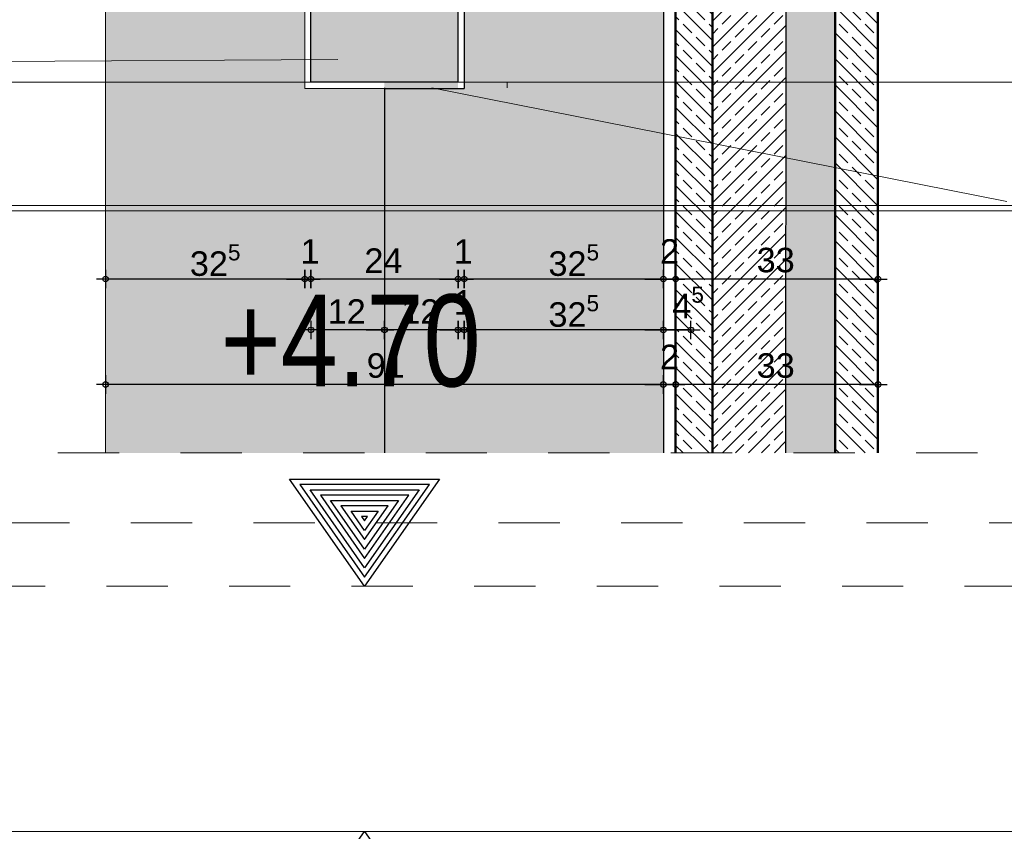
# Model space of a CAD drawing. Header units: metres. Extents: x 1316.5 to 1415.3, y -94.1 to -52.
# Tile 112 of 256: x 1345.6 to 1347.2, y -57.9 to -56.6. Entities that reach past the tile are written whole.
import ezdxf

# ---------------------------------------------------------------- set-up
doc = ezdxf.new("R2010")
doc.units = ezdxf.units.M
doc.header["$PDMODE"] = 65
for name, pattern in [('AUSGEZOGEN', [0]), ('STRICHLINIE_S4', [0.008, 0.006, -0.002]), ('STRICHPUNKT2_S5', [0.1, 0.07, -0.01, 0.01, -0.01]), ('VERDECKT2_S2', [0.03, 0.02, -0.01])]:
    doc.linetypes.add(name, pattern=pattern)
for name, color, linetype, lineweight in [('XR$11$Stütze Beton', 4, 'AUSGEZOGEN', 13), ('XR$11$Wand', 1, 'AUSGEZOGEN', 50), ('XR$12$Maßlinie 1_50', 7, 'AUSGEZOGEN', 25), ('XR$9$Achsen', 4, 'AUSGEZOGEN', 13), ('XR$9$Allgemein', 4, 'AUSGEZOGEN', 13), ('XR$9$Dach', 3, 'AUSGEZOGEN', 18), ('XR$9$Design', 4, 'AUSGEZOGEN', 13), ('XR$9$Maßlinie 1_50', 7, 'AUSGEZOGEN', 25), ('XR$9$Muster', 4, 'AUSGEZOGEN', 13), ('XR$9$Möblierung', 4, 'AUSGEZOGEN', 13), ('XR$9$Wand', 1, 'AUSGEZOGEN', 50), ('XR$9$Wand Mauerwerk tr_1', 42, 'AUSGEZOGEN', 18)]:
    doc.layers.add(name, color=color, linetype=linetype, lineweight=lineweight)
doc.styles.add('ARIAL', font='arial.ttf')
doc.dimstyles.new('DIMSTYLE_4', dxfattribs={"dimtxt": 0.04, "dimasz": 0.03, "dimexe": 0, "dimexo": 1e-06, "dimgap": 0.02, "dimtad": 2, "dimdec": 1, "dimlfac": 100, "dimrnd": 0.5, "dimzin": 4, "dimdsep": 46, "dimtxsty": 'ARIAL', "dimblk1": 'ALL_ML_KREIS', "dimblk2": 'ALL_ML_KREIS', "dimsah": 1, "dimcen": 0, "dimse1": 1, "dimse2": 1, "dimclrd": 7, "dimclre": 7, "dimclrt": 7, "dimadec": 0, "dimazin": 0, "dimtfac": 1, "dimtdec": 0, "dimtix": 1, "dimtmove": 2, "dimatfit": 3, "dimfxl": 0, "dimtzin": 0, "dimlwd": 0, "dimlwe": 25, "dimarcsym": 0})
doc.dimstyles.new('DIMSTYLE_5', dxfattribs={"dimtxt": 0.04, "dimasz": 0.03, "dimexe": 0, "dimexo": 1e-06, "dimgap": 0.02, "dimtad": 2, "dimdec": 1, "dimlfac": 100, "dimrnd": 0.5, "dimzin": 4, "dimdsep": 46, "dimtxsty": 'ARIAL', "dimblk1": 'ALL_ML_KREIS', "dimblk2": 'ALL_ML_KREIS', "dimsah": 1, "dimcen": 0, "dimse1": 1, "dimse2": 1, "dimclrd": 7, "dimclre": 7, "dimclrt": 7, "dimadec": 0, "dimazin": 0, "dimtfac": 1, "dimtdec": 0, "dimtix": 1, "dimtmove": 2, "dimatfit": 3, "dimfxl": 0, "dimtvp": 1.2, "dimtzin": 0, "dimlwd": 0, "dimlwe": 25, "dimarcsym": 0})
doc.dimstyles.new('DIMSTYLE_53', dxfattribs={"dimtxt": 0.125, "dimasz": 0.15, "dimexe": 0, "dimexo": 0, "dimgap": 0.0625, "dimtad": 2, "dimrnd": 0.005, "dimzin": 4, "dimdsep": 46, "dimtxsty": 'ARIAL', "dimblk1": 'ALL_ML_KREIS', "dimblk2": 'ALL_ML_KREIS', "dimsah": 1, "dimcen": 0, "dimclrd": 3, "dimclre": 3, "dimclrt": 3, "dimadec": 0, "dimazin": 0, "dimtfac": 1, "dimtdec": 0, "dimtix": 1, "dimtmove": 2, "dimatfit": 3, "dimfxl": 0, "dimtzin": 0, "dimlwd": 0, "dimlwe": 25, "dimarcsym": 0})
pattern_1 = [(315, (0, 0), (0.02121320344, 0.02121320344), []), (315, (0.010607, 0.010607), (0.02121320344, 0.02121320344), [0.02, -0.01])]

# ---------------------------------------------------------------- blocks, each defined once
blk = doc.blocks.new('ALL_ML_KREIS')
at = {"color": 0, "linetype": 'ByBlock', "lineweight": -2}
for p, q in [((0, -0.5), (0, 0.5)), ((-1, 0), (0.5, 0))]:
    blk.add_line(p, q, dxfattribs=at)
blk.add_circle((0, 0), 0.15, dxfattribs=at)
blk = doc.blocks.new('*D649')
at = {"layer": 'DEFPOINTS', "color": 7, "linetype": 'AUSGEZOGEN', "lineweight": 25, "transparency": 33554687}
for p in [(1346.6136, -56.8469), (1346.6586, -56.8469), (1346.6586, -57.1065)]:
    blk.add_point(p, dxfattribs=at)
at = {"layer": 'XR$9$Maßlinie 1_50', "color": 7, "linetype": 'AUSGEZOGEN', "lineweight": -2, "transparency": 33554687}
blk.add_line((1346.6586, -57.1065), (1346.6136, -57.1065), dxfattribs=at)
at = {"layer": 'XR$9$Maßlinie 1_50', "color": 7, "linetype": 'AUSGEZOGEN', "lineweight": 25, "transparency": 33554687, "xscale": 0.03, "yscale": 0.03, "zscale": 0.03}
for p, rotation in [((1346.6136, -57.1065), 180), ((1346.6586, -57.1065), 360)]:
    blk.add_blockref('ALL_ML_KREIS', p, dxfattribs=dict(at, rotation=rotation))
at = {"layer": 'XR$9$Maßlinie 1_50', "color": 7, "linetype": 'AUSGEZOGEN', "lineweight": 25, "transparency": 33554687, "insert": (1346.6539, -57.0615), "char_height": 0.04, "width": 0.12, "attachment_point": 5, "style": 'ARIAL'}
blk.add_mtext('\\A1;{\\A1;{4\\H0.026400;\\S5^ ;}}', dxfattribs=at)
blk = doc.blocks.new('*D650')
at = {"layer": 'DEFPOINTS', "color": 7, "linetype": 'AUSGEZOGEN', "lineweight": 25, "transparency": 33554687}
for p in [(1346.2886, -56.6175), (1346.6136, -56.8469), (1346.6136, -57.1065)]:
    blk.add_point(p, dxfattribs=at)
at = {"layer": 'XR$9$Maßlinie 1_50', "color": 7, "linetype": 'AUSGEZOGEN', "lineweight": -2, "transparency": 33554687}
blk.add_line((1346.6136, -57.1065), (1346.2886, -57.1065), dxfattribs=at)
at = {"layer": 'XR$9$Maßlinie 1_50', "color": 7, "linetype": 'AUSGEZOGEN', "lineweight": 25, "transparency": 33554687, "xscale": 0.03, "yscale": 0.03, "zscale": 0.03}
for p, rotation in [((1346.2886, -57.1065), 180), ((1346.6136, -57.1065), 360)]:
    blk.add_blockref('ALL_ML_KREIS', p, dxfattribs=dict(at, rotation=rotation))
at = {"layer": 'XR$9$Maßlinie 1_50', "color": 7, "linetype": 'AUSGEZOGEN', "lineweight": 25, "transparency": 33554687, "insert": (1346.4674, -57.0758), "char_height": 0.04, "width": 0.16, "attachment_point": 5, "style": 'ARIAL'}
blk.add_mtext('\\A1;{\\A1;{32\\H0.026400;\\S5^ ;}}', dxfattribs=at)
blk = doc.blocks.new('*D651')
at = {"layer": 'DEFPOINTS', "color": 7, "linetype": 'AUSGEZOGEN', "lineweight": 25, "transparency": 33554687}
for p in [(1346.2786, -56.6119), (1346.2886, -56.6175), (1346.2886, -57.1065)]:
    blk.add_point(p, dxfattribs=at)
at = {"layer": 'XR$9$Maßlinie 1_50', "color": 7, "linetype": 'AUSGEZOGEN', "lineweight": -2, "transparency": 33554687}
blk.add_line((1346.2886, -57.1065), (1346.2786, -57.1065), dxfattribs=at)
at = {"layer": 'XR$9$Maßlinie 1_50', "color": 7, "linetype": 'AUSGEZOGEN', "lineweight": 25, "transparency": 33554687, "xscale": 0.03, "yscale": 0.03, "zscale": 0.03}
for p, rotation in [((1346.2886, -57.1065), 360), ((1346.2786, -57.1065), 180)]:
    blk.add_blockref('ALL_ML_KREIS', p, dxfattribs=dict(at, rotation=rotation))
at = {"layer": 'XR$9$Maßlinie 1_50', "color": 7, "linetype": 'AUSGEZOGEN', "lineweight": 25, "transparency": 33554687, "insert": (1346.2872, -57.0615), "char_height": 0.04, "width": 0.12, "attachment_point": 5, "style": 'ARIAL'}
blk.add_mtext('\\A1;{\\A1;{1\\H0.026400;\\S^ ;}}', dxfattribs=at)
blk = doc.blocks.new('*D652')
at = {"layer": 'DEFPOINTS', "color": 7, "linetype": 'AUSGEZOGEN', "lineweight": 25, "transparency": 33554687}
for p in [(1346.2786, -56.6119), (1346.1586, -56.7273), (1346.2786, -57.1065)]:
    blk.add_point(p, dxfattribs=at)
at = {"layer": 'XR$9$Maßlinie 1_50', "color": 7, "linetype": 'AUSGEZOGEN', "lineweight": -2, "transparency": 33554687}
blk.add_line((1346.2786, -57.1065), (1346.1586, -57.1065), dxfattribs=at)
at = {"layer": 'XR$9$Maßlinie 1_50', "color": 7, "linetype": 'AUSGEZOGEN', "lineweight": 25, "transparency": 33554687, "xscale": 0.03, "yscale": 0.03, "zscale": 0.03}
for p, rotation in [((1346.1586, -57.1065), 180), ((1346.2786, -57.1065), 360)]:
    blk.add_blockref('ALL_ML_KREIS', p, dxfattribs=dict(at, rotation=rotation))
at = {"layer": 'XR$9$Maßlinie 1_50', "color": 7, "linetype": 'AUSGEZOGEN', "lineweight": 25, "transparency": 33554687, "insert": (1346.217, -57.0765), "char_height": 0.04, "width": 0.16, "attachment_point": 5, "style": 'ARIAL'}
blk.add_mtext('\\A1;{\\A1;{12\\H0.026400;\\S^ ;}}', dxfattribs=at)
blk = doc.blocks.new('*D653')
at = {"layer": 'DEFPOINTS', "color": 7, "linetype": 'AUSGEZOGEN', "lineweight": 25, "transparency": 33554687}
for p in [(1346.0386, -56.7023), (1346.1586, -56.7273), (1346.1586, -57.1065)]:
    blk.add_point(p, dxfattribs=at)
at = {"layer": 'XR$9$Maßlinie 1_50', "color": 7, "linetype": 'AUSGEZOGEN', "lineweight": -2, "transparency": 33554687}
blk.add_line((1346.1586, -57.1065), (1346.0386, -57.1065), dxfattribs=at)
at = {"layer": 'XR$9$Maßlinie 1_50', "color": 7, "linetype": 'AUSGEZOGEN', "lineweight": 25, "transparency": 33554687, "xscale": 0.03, "yscale": 0.03, "zscale": 0.03}
for p, rotation in [((1346.0386, -57.1065), 180), ((1346.1586, -57.1065), 360)]:
    blk.add_blockref('ALL_ML_KREIS', p, dxfattribs=dict(at, rotation=rotation))
at = {"layer": 'XR$9$Maßlinie 1_50', "color": 7, "linetype": 'AUSGEZOGEN', "lineweight": 25, "transparency": 33554687, "insert": (1346.097, -57.0765), "char_height": 0.04, "width": 0.16, "attachment_point": 5, "style": 'ARIAL'}
blk.add_mtext('\\A1;{\\A1;{12\\H0.026400;\\S^ ;}}', dxfattribs=at)
blk = doc.blocks.new('*D656')
at = {"layer": 'DEFPOINTS', "color": 7, "linetype": 'AUSGEZOGEN', "lineweight": 25, "transparency": 33554687}
for p in [(1346.6336, -56.8985), (1346.9636, -57.068), (1346.9636, -57.1956)]:
    blk.add_point(p, dxfattribs=at)
at = {"layer": 'XR$9$Maßlinie 1_50', "color": 7, "linetype": 'AUSGEZOGEN', "lineweight": -2, "transparency": 33554687}
blk.add_line((1346.9636, -57.1956), (1346.6336, -57.1956), dxfattribs=at)
at = {"layer": 'XR$9$Maßlinie 1_50', "color": 7, "linetype": 'AUSGEZOGEN', "lineweight": 25, "transparency": 33554687, "xscale": 0.03, "yscale": 0.03, "zscale": 0.03}
for p, rotation in [((1346.6336, -57.1956), 180), ((1346.9636, -57.1956), 360)]:
    blk.add_blockref('ALL_ML_KREIS', p, dxfattribs=dict(at, rotation=rotation))
at = {"layer": 'XR$9$Maßlinie 1_50', "color": 7, "linetype": 'AUSGEZOGEN', "lineweight": 25, "transparency": 33554687, "insert": (1346.7968, -57.1649), "char_height": 0.04, "width": 0.16, "attachment_point": 5, "style": 'ARIAL'}
blk.add_mtext('\\A1;{\\A1;{33\\H0.026400;\\S^ ;}}', dxfattribs=at)
blk = doc.blocks.new('*D657')
at = {"layer": 'DEFPOINTS', "color": 7, "linetype": 'AUSGEZOGEN', "lineweight": 25, "transparency": 33554687}
for p in [(1346.6136, -56.8895), (1346.6336, -56.8985), (1346.6336, -57.1956)]:
    blk.add_point(p, dxfattribs=at)
at = {"layer": 'XR$9$Maßlinie 1_50', "color": 7, "linetype": 'AUSGEZOGEN', "lineweight": -2, "transparency": 33554687}
blk.add_line((1346.6336, -57.1956), (1346.6136, -57.1956), dxfattribs=at)
at = {"layer": 'XR$9$Maßlinie 1_50', "color": 7, "linetype": 'AUSGEZOGEN', "lineweight": 25, "transparency": 33554687, "xscale": 0.03, "yscale": 0.03, "zscale": 0.03}
for p, rotation in [((1346.6136, -57.1956), 180), ((1346.6336, -57.1956), 360)]:
    blk.add_blockref('ALL_ML_KREIS', p, dxfattribs=dict(at, rotation=rotation))
at = {"layer": 'XR$9$Maßlinie 1_50', "color": 7, "linetype": 'AUSGEZOGEN', "lineweight": 25, "transparency": 33554687, "insert": (1346.6236, -57.1506), "char_height": 0.04, "width": 0.12, "attachment_point": 5, "style": 'ARIAL'}
blk.add_mtext('\\A1;{\\A1;{2\\H0.026400;\\S^ ;}}', dxfattribs=at)
blk = doc.blocks.new('*D658')
at = {"layer": 'DEFPOINTS', "color": 7, "linetype": 'AUSGEZOGEN', "lineweight": 25, "transparency": 33554687}
for p in [(1345.7036, -56.8249), (1346.6136, -56.8895), (1346.6136, -57.1956)]:
    blk.add_point(p, dxfattribs=at)
at = {"layer": 'XR$9$Maßlinie 1_50', "color": 7, "linetype": 'AUSGEZOGEN', "lineweight": -2, "transparency": 33554687}
blk.add_line((1346.6136, -57.1956), (1345.7036, -57.1956), dxfattribs=at)
at = {"layer": 'XR$9$Maßlinie 1_50', "color": 7, "linetype": 'AUSGEZOGEN', "lineweight": 25, "transparency": 33554687, "xscale": 0.03, "yscale": 0.03, "zscale": 0.03}
for p, rotation in [((1345.7036, -57.1956), 180), ((1346.6136, -57.1956), 360)]:
    blk.add_blockref('ALL_ML_KREIS', p, dxfattribs=dict(at, rotation=rotation))
at = {"layer": 'XR$9$Maßlinie 1_50', "color": 7, "linetype": 'AUSGEZOGEN', "lineweight": 25, "transparency": 33554687, "insert": (1346.1607, -57.1649), "char_height": 0.04, "width": 0.16, "attachment_point": 5, "style": 'ARIAL'}
blk.add_mtext('\\A1;{\\A1;{91\\H0.026400;\\S^ ;}}', dxfattribs=at)
blk = doc.blocks.new('*D659')
at = {"layer": 'DEFPOINTS', "color": 7, "linetype": 'AUSGEZOGEN', "lineweight": 25, "transparency": 33554687}
for p in [(1346.6336, -56.8999), (1346.9636, -56.9118), (1346.9636, -57.0234)]:
    blk.add_point(p, dxfattribs=at)
at = {"layer": 'XR$9$Maßlinie 1_50', "color": 7, "linetype": 'AUSGEZOGEN', "lineweight": -2, "transparency": 33554687}
blk.add_line((1346.9636, -57.0234), (1346.6336, -57.0234), dxfattribs=at)
at = {"layer": 'XR$9$Maßlinie 1_50', "color": 7, "linetype": 'AUSGEZOGEN', "lineweight": 25, "transparency": 33554687, "xscale": 0.03, "yscale": 0.03, "zscale": 0.03}
for p, rotation in [((1346.6336, -57.0234), 180), ((1346.9636, -57.0234), 360)]:
    blk.add_blockref('ALL_ML_KREIS', p, dxfattribs=dict(at, rotation=rotation))
at = {"layer": 'XR$9$Maßlinie 1_50', "color": 7, "linetype": 'AUSGEZOGEN', "lineweight": 25, "transparency": 33554687, "insert": (1346.7968, -56.9927), "char_height": 0.04, "width": 0.16, "attachment_point": 5, "style": 'ARIAL'}
blk.add_mtext('\\A1;{\\A1;{33\\H0.026400;\\S^ ;}}', dxfattribs=at)
blk = doc.blocks.new('*D660')
at = {"layer": 'DEFPOINTS', "color": 7, "linetype": 'AUSGEZOGEN', "lineweight": 25, "transparency": 33554687}
for p in [(1346.6136, -56.7023), (1346.6336, -56.8999), (1346.6336, -57.0234)]:
    blk.add_point(p, dxfattribs=at)
at = {"layer": 'XR$9$Maßlinie 1_50', "color": 7, "linetype": 'AUSGEZOGEN', "lineweight": -2, "transparency": 33554687}
blk.add_line((1346.6336, -57.0234), (1346.6136, -57.0234), dxfattribs=at)
at = {"layer": 'XR$9$Maßlinie 1_50', "color": 7, "linetype": 'AUSGEZOGEN', "lineweight": 25, "transparency": 33554687, "xscale": 0.03, "yscale": 0.03, "zscale": 0.03}
for p, rotation in [((1346.6136, -57.0234), 180), ((1346.6336, -57.0234), 360)]:
    blk.add_blockref('ALL_ML_KREIS', p, dxfattribs=dict(at, rotation=rotation))
at = {"layer": 'XR$9$Maßlinie 1_50', "color": 7, "linetype": 'AUSGEZOGEN', "lineweight": 25, "transparency": 33554687, "insert": (1346.6236, -56.9784), "char_height": 0.04, "width": 0.12, "attachment_point": 5, "style": 'ARIAL'}
blk.add_mtext('\\A1;{\\A1;{2\\H0.026400;\\S^ ;}}', dxfattribs=at)
blk = doc.blocks.new('*D661')
at = {"layer": 'DEFPOINTS', "color": 7, "linetype": 'AUSGEZOGEN', "lineweight": 25, "transparency": 33554687}
for p in [(1346.2886, -56.6175), (1346.6136, -56.7023), (1346.6136, -57.0234)]:
    blk.add_point(p, dxfattribs=at)
at = {"layer": 'XR$9$Maßlinie 1_50', "color": 7, "linetype": 'AUSGEZOGEN', "lineweight": -2, "transparency": 33554687}
blk.add_line((1346.6136, -57.0234), (1346.2886, -57.0234), dxfattribs=at)
at = {"layer": 'XR$9$Maßlinie 1_50', "color": 7, "linetype": 'AUSGEZOGEN', "lineweight": 25, "transparency": 33554687, "xscale": 0.03, "yscale": 0.03, "zscale": 0.03}
for p, rotation in [((1346.2886, -57.0234), 180), ((1346.6136, -57.0234), 360)]:
    blk.add_blockref('ALL_ML_KREIS', p, dxfattribs=dict(at, rotation=rotation))
at = {"layer": 'XR$9$Maßlinie 1_50', "color": 7, "linetype": 'AUSGEZOGEN', "lineweight": 25, "transparency": 33554687, "insert": (1346.4674, -56.9927), "char_height": 0.04, "width": 0.16, "attachment_point": 5, "style": 'ARIAL'}
blk.add_mtext('\\A1;{\\A1;{32\\H0.026400;\\S5^ ;}}', dxfattribs=at)
blk = doc.blocks.new('*D662')
at = {"layer": 'DEFPOINTS', "color": 7, "linetype": 'AUSGEZOGEN', "lineweight": 25, "transparency": 33554687}
for p in [(1346.2886, -56.6175), (1346.2786, -56.6263), (1346.2886, -57.0234)]:
    blk.add_point(p, dxfattribs=at)
at = {"layer": 'XR$9$Maßlinie 1_50', "color": 7, "linetype": 'AUSGEZOGEN', "lineweight": -2, "transparency": 33554687}
blk.add_line((1346.2886, -57.0234), (1346.2786, -57.0234), dxfattribs=at)
at = {"layer": 'XR$9$Maßlinie 1_50', "color": 7, "linetype": 'AUSGEZOGEN', "lineweight": 25, "transparency": 33554687, "xscale": 0.03, "yscale": 0.03, "zscale": 0.03}
for p, rotation in [((1346.2886, -57.0234), 360), ((1346.2786, -57.0234), 180)]:
    blk.add_blockref('ALL_ML_KREIS', p, dxfattribs=dict(at, rotation=rotation))
at = {"layer": 'XR$9$Maßlinie 1_50', "color": 7, "linetype": 'AUSGEZOGEN', "lineweight": 25, "transparency": 33554687, "insert": (1346.2872, -56.9784), "char_height": 0.04, "width": 0.12, "attachment_point": 5, "style": 'ARIAL'}
blk.add_mtext('\\A1;{\\A1;{1\\H0.026400;\\S^ ;}}', dxfattribs=at)
blk = doc.blocks.new('*D663')
at = {"layer": 'DEFPOINTS', "color": 7, "linetype": 'AUSGEZOGEN', "lineweight": 25, "transparency": 33554687}
for p in [(1346.0386, -56.6254), (1346.2786, -56.6263), (1346.2786, -57.0234)]:
    blk.add_point(p, dxfattribs=at)
at = {"layer": 'XR$9$Maßlinie 1_50', "color": 7, "linetype": 'AUSGEZOGEN', "lineweight": -2, "transparency": 33554687}
blk.add_line((1346.2786, -57.0234), (1346.0386, -57.0234), dxfattribs=at)
at = {"layer": 'XR$9$Maßlinie 1_50', "color": 7, "linetype": 'AUSGEZOGEN', "lineweight": 25, "transparency": 33554687, "xscale": 0.03, "yscale": 0.03, "zscale": 0.03}
for p, rotation in [((1346.0386, -57.0234), 180), ((1346.2786, -57.0234), 360)]:
    blk.add_blockref('ALL_ML_KREIS', p, dxfattribs=dict(at, rotation=rotation))
at = {"layer": 'XR$9$Maßlinie 1_50', "color": 7, "linetype": 'AUSGEZOGEN', "lineweight": 25, "transparency": 33554687, "insert": (1346.1569, -56.9934), "char_height": 0.04, "width": 0.16, "attachment_point": 5, "style": 'ARIAL'}
blk.add_mtext('\\A1;{\\A1;{24\\H0.026400;\\S^ ;}}', dxfattribs=at)
blk = doc.blocks.new('*D664')
at = {"layer": 'DEFPOINTS', "color": 7, "linetype": 'AUSGEZOGEN', "lineweight": 25, "transparency": 33554687}
for p in [(1346.0386, -56.6254), (1346.0286, -56.6831), (1346.0386, -57.0234)]:
    blk.add_point(p, dxfattribs=at)
at = {"layer": 'XR$9$Maßlinie 1_50', "color": 7, "linetype": 'AUSGEZOGEN', "lineweight": -2, "transparency": 33554687}
blk.add_line((1346.0386, -57.0234), (1346.0286, -57.0234), dxfattribs=at)
at = {"layer": 'XR$9$Maßlinie 1_50', "color": 7, "linetype": 'AUSGEZOGEN', "lineweight": 25, "transparency": 33554687, "xscale": 0.03, "yscale": 0.03, "zscale": 0.03}
for p, rotation in [((1346.0386, -57.0234), 360), ((1346.0286, -57.0234), 180)]:
    blk.add_blockref('ALL_ML_KREIS', p, dxfattribs=dict(at, rotation=rotation))
at = {"layer": 'XR$9$Maßlinie 1_50', "color": 7, "linetype": 'AUSGEZOGEN', "lineweight": 25, "transparency": 33554687, "insert": (1346.0372, -56.9784), "char_height": 0.04, "width": 0.12, "attachment_point": 5, "style": 'ARIAL'}
blk.add_mtext('\\A1;{\\A1;{1\\H0.026400;\\S^ ;}}', dxfattribs=at)
blk = doc.blocks.new('*D665')
at = {"layer": 'DEFPOINTS', "color": 7, "linetype": 'AUSGEZOGEN', "lineweight": 25, "transparency": 33554687}
for p in [(1346.0286, -56.6831), (1345.7036, -56.7448), (1346.0286, -57.0234)]:
    blk.add_point(p, dxfattribs=at)
at = {"layer": 'XR$9$Maßlinie 1_50', "color": 7, "linetype": 'AUSGEZOGEN', "lineweight": -2, "transparency": 33554687}
blk.add_line((1346.0286, -57.0234), (1345.7036, -57.0234), dxfattribs=at)
at = {"layer": 'XR$9$Maßlinie 1_50', "color": 7, "linetype": 'AUSGEZOGEN', "lineweight": 25, "transparency": 33554687, "xscale": 0.03, "yscale": 0.03, "zscale": 0.03}
for p, rotation in [((1345.7036, -57.0234), 180), ((1346.0286, -57.0234), 360)]:
    blk.add_blockref('ALL_ML_KREIS', p, dxfattribs=dict(at, rotation=rotation))
at = {"layer": 'XR$9$Maßlinie 1_50', "color": 7, "linetype": 'AUSGEZOGEN', "lineweight": 25, "transparency": 33554687, "insert": (1345.8824, -56.9927), "char_height": 0.04, "width": 0.16, "attachment_point": 5, "style": 'ARIAL'}
blk.add_mtext('\\A1;{\\A1;{32\\H0.026400;\\S5^ ;}}', dxfattribs=at)
blk = doc.blocks.new('NSY148')
at = {"color": 0, "linetype": 'ByBlock', "lineweight": -2}
for p, q in [((-0.007, -0.01), (0, 0)), ((0, 0), (0.007, -0.01)), ((0, -0.00087), (-0.00604, -0.0095)), ((0.00604, -0.0095), (0, -0.00087)), ((-0.00508, -0.009), (0, -0.00174)), ((0, -0.00174), (0.00508, -0.009)), ((0, -0.00261), (-0.00412, -0.0085)), ((0.00412, -0.0085), (0, -0.00261)), ((-0.00317, -0.008), (0, -0.00348)), ((0, -0.00348), (0.00317, -0.008)), ((0, -0.00436), (-0.0022, -0.0075)), ((0.0022, -0.0075), (0, -0.00436)), ((-0.00126, -0.007), (0, -0.00522)), ((0, -0.00522), (0.00126, -0.007)), ((0, -0.0061), (-0.00028, -0.0065)), ((0.00028, -0.0065), (0, -0.0061)), ((0, -0.007), (-0.00126, -0.007)), ((-0.00028, -0.0065), (0.00028, -0.0065)), ((0.00126, -0.007), (0, -0.007)), ((0, -0.008), (-0.00317, -0.008)), ((-0.0022, -0.0075), (0.0022, -0.0075)), ((0.00317, -0.008), (0, -0.008)), ((0, -0.009), (-0.00508, -0.009)), ((-0.00412, -0.0085), (0.00412, -0.0085)), ((0.00508, -0.009), (0, -0.009)), ((0, -0.01), (-0.007, -0.01)), ((-0.00604, -0.0095), (0.00604, -0.0095)), ((0.007, -0.01), (0, -0.01))]:
    blk.add_line(p, q, dxfattribs=at)
blk = doc.blocks.new('NSY145')
at = {"color": 0, "linetype": 'ByBlock', "lineweight": -2}
for p, q in [((-0.007, 0.01), (0, 0.01)), ((0, 0), (-0.007, 0.01)), ((0.00604, 0.0095), (-0.00604, 0.0095)), ((-0.00604, 0.0095), (0, 0.00087)), ((0, 0.01), (0.007, 0.01)), ((0.007, 0.01), (0, 0)), ((0, 0.00087), (0.00604, 0.0095)), ((-0.00508, 0.009), (0, 0.009)), ((0, 0.00174), (-0.00508, 0.009)), ((0.00412, 0.0085), (-0.00412, 0.0085)), ((-0.00412, 0.0085), (0, 0.00261)), ((0, 0.009), (0.00508, 0.009)), ((0.00508, 0.009), (0, 0.00174)), ((0, 0.00261), (0.00412, 0.0085)), ((-0.00317, 0.008), (0, 0.008)), ((0, 0.00348), (-0.00317, 0.008)), ((0.0022, 0.0075), (-0.0022, 0.0075)), ((-0.0022, 0.0075), (0, 0.00436)), ((0, 0.008), (0.00317, 0.008)), ((0.00317, 0.008), (0, 0.00348)), ((0, 0.00436), (0.0022, 0.0075)), ((-0.00126, 0.007), (0, 0.007)), ((0, 0.00522), (-0.00126, 0.007)), ((0.00028, 0.0065), (-0.00028, 0.0065)), ((-0.00028, 0.0065), (0, 0.0061)), ((0, 0.007), (0.00126, 0.007)), ((0.00126, 0.007), (0, 0.00522)), ((0, 0.0061), (0.00028, 0.0065))]:
    blk.add_line(p, q, dxfattribs=at)
blk = doc.blocks.new('*D764')
at = {"layer": 'DEFPOINTS', "color": 3, "linetype": 'AUSGEZOGEN', "lineweight": 25, "transparency": 33554687}
for p in [(1361.1501, -55.5733), (1342.7701, -56.5768), (1342.7701, -64.661)]:
    blk.add_point(p, dxfattribs=at)
at = {"layer": 'XR$12$Maßlinie 1_50', "color": 3, "linetype": 'AUSGEZOGEN', "lineweight": -2, "transparency": 33554687}
for p, q in [((1342.7701, -64.361), (1342.7701, -64.661)), ((1361.1501, -64.361), (1361.1501, -64.661)), ((1342.7701, -64.661), (1361.1501, -64.661))]:
    blk.add_line(p, q, dxfattribs=at)
at = {"layer": 'XR$12$Maßlinie 1_50', "color": 3, "linetype": 'AUSGEZOGEN', "lineweight": 25, "transparency": 33554687, "xscale": 0.15, "yscale": 0.15, "zscale": 0.15, "rotation": 180}
blk.add_blockref('ALL_ML_KREIS', (1342.7701, -64.661), dxfattribs=at)
at = {"layer": 'XR$12$Maßlinie 1_50', "color": 3, "linetype": 'AUSGEZOGEN', "lineweight": 25, "transparency": 33554687, "xscale": 0.15, "yscale": 0.15, "zscale": 0.15}
blk.add_blockref('ALL_ML_KREIS', (1361.1501, -64.661), dxfattribs=at)
at = {"layer": 'XR$12$Maßlinie 1_50', "color": 3, "linetype": 'AUSGEZOGEN', "lineweight": 25, "transparency": 33554687, "insert": (1351.9642, -64.5463), "char_height": 0.125, "width": 0.625, "attachment_point": 5, "style": 'ARIAL'}
blk.add_mtext('\\A1;{\\A1;{18.38\\H0.082500;\\S^ ;}}', dxfattribs=at)

msp = doc.modelspace()

# ---------------------------------------------------------------- hatches: boundary and pattern name
at = {"layer": 'XR$9$Allgemein', "linetype": 'AUSGEZOGEN', "lineweight": 13, "transparency": 33554687}
h = msp.add_hatch(dxfattribs=at)
h.set_pattern_fill('SCHRAFFUR_7', color=4, scale=0.01, style=0, pattern_type=2)
h.set_pattern_definition([(45, (0, 0), (-0.02121320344, 0.02121320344), []), (45, (-0.010607, 0.010607), (-0.02121320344, 0.02121320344), [0.02, -0.01])])
h.paths.add_polyline_path([(1346.6936, -55.5033), (1346.6936, -57.3072), (1346.8136, -57.3072), (1346.8136, -55.5033)], flags=0)
at = {"layer": 'XR$9$Muster', "linetype": 'AUSGEZOGEN', "lineweight": 13, "transparency": 33554687}
h = msp.add_hatch(dxfattribs=at)
h.set_pattern_fill('MUSTER', color=52, scale=0.009375, angle=90, style=0, pattern_type=2)
h.set_pattern_definition([(90, (-0.01875, 0.01875), (-0.009375, 0.009375), [0.009375, -0.009375]), (180, (-0.01875, 0.01875), (-0.009375, -0.009375), [0.009375, -0.009375])])
h.paths.add_polyline_path([(1346.8936, -57.3072), (1346.8936, -55.1566), (1346.8136, -55.1566), (1346.8136, -57.3072)], flags=0)
h = msp.add_hatch(dxfattribs=at)
h.set_pattern_fill('SCHRAFFUR_7', color=3, scale=0.01, angle=270, style=0, pattern_type=2)
h.set_pattern_definition(pattern_1)
h.paths.add_polyline_path([(1346.9636, -57.3072), (1346.9636, -55.1566), (1346.8936, -55.1566), (1346.8936, -57.3072)], flags=0)
h = msp.add_hatch(dxfattribs=at)
h.set_pattern_fill('SCHRAFFUR_7', color=3, scale=0.01, angle=270, style=0, pattern_type=2)
h.set_pattern_definition(pattern_1)
h.paths.add_polyline_path([(1346.6336, -55.5033), (1346.6336, -57.3072), (1346.6936, -57.3072), (1346.6936, -55.5033)], flags=0)
at = {"layer": 'XR$9$Möblierung', "linetype": 'AUSGEZOGEN', "lineweight": 13, "true_color": 0xb9a483, "transparency": 33554687}
msp.add_hatch(color=33, dxfattribs=at).paths.add_polyline_path([(1346.2786, -55.4923), (1346.2786, -56.7023), (1346.0386, -56.7023), (1346.0386, -55.4923)], flags=16)
at = {"layer": 'XR$9$Möblierung', "linetype": 'STRICHLINIE_S4', "lineweight": 13, "true_color": 0xe6e6e6, "transparency": 33554687}
msp.add_hatch(color=254, dxfattribs=at).paths.add_polyline_path([(1346.0286, -55.5313), (1345.7036, -55.5313), (1345.7036, -57.3072), (1346.1586, -57.3072), (1346.1586, -56.7123), (1346.0286, -56.7123)])
at = {"layer": 'XR$9$Möblierung', "linetype": 'STRICHLINIE_S4', "lineweight": 18, "transparency": 33554687}
msp.add_hatch(color=253, dxfattribs=at).paths.add_polyline_path([(1346.6136, -56.5413), (1346.6136, -56.1413), (1346.5936, -56.1413), (1346.5936, -56.1013), (1346.6136, -56.1013), (1346.6136, -55.7013), (1346.5936, -55.7013), (1346.5936, -55.6613), (1346.6136, -55.6613), (1346.6136, -55.5313), (1346.2886, -55.5313), (1346.2886, -56.7123), (1346.1586, -56.7123), (1346.1586, -57.3072), (1346.6136, -57.3072), (1346.6136, -56.5813), (1346.5936, -56.5813), (1346.5936, -56.5413)])
at = {"layer": 'XR$9$Möblierung', "linetype": 'AUSGEZOGEN', "lineweight": 25, "transparency": 33554687}
msp.add_hatch(color=250, dxfattribs=at).paths.add_polyline_path([(1346.2786, -56.7123), (1346.1586, -56.7123), (1346.1586, -56.7023), (1346.2786, -56.7023)], flags=16)

# ---------------------------------------------------------------- linework, layer by layer
at = {"layer": 'XR$11$Stütze Beton', "color": 4, "linetype": 'VERDECKT2_S2', "lineweight": 13, "transparency": 33554687}
msp.add_line((1348.005, -57.5251), (1343.7353, -57.5251), dxfattribs=at)
at = {"layer": 'XR$11$Wand', "color": 52, "linetype": 'AUSGEZOGEN', "lineweight": 13, "transparency": 33554687}
for p, q in [((1343.3201, -56.7023), (1361.0901, -56.7023)), ((1343.3201, -56.9033), (1361.0901, -56.9033)), ((1348.0201, -56.9123), (1343.7201, -56.9123)), ((1348.0201, -57.9251), (1343.7201, -57.9251))]:
    msp.add_line(p, q, dxfattribs=at)
at = {"layer": 'XR$9$Achsen', "color": 4, "linetype": 'STRICHPUNKT2_S5', "lineweight": 35, "transparency": 33554687}
for p, q in [((1346.6336, -57.3072), (1346.6336, -54.7373)), ((1346.9636, -57.3072), (1346.9636, -54.7373))]:
    msp.add_line(p, q, dxfattribs=at)
at = {"layer": 'XR$9$Achsen', "color": 35, "linetype": 'STRICHPUNKT2_S5', "lineweight": 35, "transparency": 33554687}
msp.add_line((1346.9636, -55.1566), (1346.9636, -57.3072), dxfattribs=at)
at = {"layer": 'XR$9$Dach', "color": 7, "linetype": 'AUSGEZOGEN', "lineweight": 25, "transparency": 33554687}
for p, q in [((1346.0386, -56.7023), (1346.0386, -55.4923)), ((1346.2786, -56.7023), (1346.2786, -55.4923)), ((1346.2886, -55.5313), (1346.2886, -56.7123)), ((1346.6136, -55.5313), (1346.6136, -57.3072)), ((1346.6136, -55.5441), (1346.6136, -57.3072)), ((1346.2786, -56.7023), (1346.0386, -56.7023)), ((1346.1586, -56.7113), (1346.1586, -57.3072)), ((1346.1586, -56.7123), (1346.2886, -56.7123))]:
    msp.add_line(p, q, dxfattribs=at)
at = {"layer": 'XR$9$Dach', "color": 4, "linetype": 'AUSGEZOGEN', "lineweight": 13, "transparency": 33554687}
for p, q in [((1345.7036, -55.5313), (1345.7036, -57.3072)), ((1346.0286, -56.5748), (1346.0286, -56.7123)), ((1346.0286, -56.7123), (1346.1586, -56.7123))]:
    msp.add_line(p, q, dxfattribs=at)
at = {"layer": 'XR$9$Dach', "color": 52, "linetype": 'AUSGEZOGEN', "lineweight": 13, "transparency": 33554687}
msp.add_line((1346.3586, -56.7013), (1346.3586, -56.7113), dxfattribs=at)
at = {"layer": 'XR$9$Design', "color": 3, "linetype": 'AUSGEZOGEN', "lineweight": 25, "transparency": 33554687}
msp.add_line((1346.8136, -57.3072), (1346.8137, -55.1566), dxfattribs=at)
at = {"layer": 'XR$9$Maßlinie 1_50', "color": 3, "linetype": 'STRICHPUNKT2_S5', "lineweight": 13, "transparency": 33554687}
msp.add_line((1346.3586, -56.7023), (1347.625, -56.7023), dxfattribs=at)
at = {"layer": 'XR$9$Wand', "color": 1, "linetype": 'AUSGEZOGEN', "lineweight": 50, "transparency": 33554687}
for p, q in [((1346.8936, -57.3072), (1346.8936, -55.1566)), ((1346.9636, -57.3072), (1346.9636, -55.1566)), ((1346.6336, -57.3072), (1346.6336, -55.5033)), ((1346.6936, -57.3072), (1346.6936, -55.5033))]:
    msp.add_line(p, q, dxfattribs=at)
at = {"layer": 'XR$9$Wand', "color": 4, "linetype": 'AUSGEZOGEN', "lineweight": 13, "transparency": 33554687}
msp.add_line((1345.4774, -56.6684), (1346.0823, -56.6649), dxfattribs=at)
at = {"layer": 'XR$9$Wand', "color": 3, "linetype": 'AUSGEZOGEN', "lineweight": 13, "transparency": 33554687}
msp.add_line((1346.236, -56.7113), (1347.1739, -56.8966), dxfattribs=at)
at = {"layer": 'XR$9$Wand Mauerwerk tr_1', "color": 4, "linetype": 'STRICHLINIE_S4', "lineweight": 13, "transparency": 33554687}
msp.add_line((1345.4258, -57.3072), (1347.1668, -57.3072), dxfattribs=at)
at = {"layer": 'XR$9$Wand Mauerwerk tr_1', "color": 7, "linetype": 'STRICHLINIE_S4', "lineweight": 18, "transparency": 33554687}
msp.add_lwpolyline([(1348.085, -53.8835), (1344.7448, -53.8835), (1344.7448, -57.4213), (1348.085, -57.4213), (1348.085, -53.8835)], close=True, dxfattribs=at)

# ---------------------------------------------------------------- block references
at = {"layer": 'XR$12$Maßlinie 1_50', "color": 7, "linetype": 'AUSGEZOGEN', "lineweight": 25, "transparency": 33554687, "xscale": 17.5, "yscale": 17.5, "zscale": 17.5}
for name, p in [('NSY145', (1346.1261, -57.5251)), ('NSY148', (1346.1261, -57.9251))]:
    msp.add_blockref(name, p, dxfattribs=at)

# ---------------------------------------------------------------- texts
at = {"layer": 'XR$12$Maßlinie 1_50', "color": 7, "linetype": 'AUSGEZOGEN', "lineweight": 25, "transparency": 33554687, "insert": (1345.8914, -57.2009), "char_height": 0.15, "width": 0.486068, "attachment_point": 7, "style": 'ARIAL'}
msp.add_mtext('\\W0.80;+4.70', dxfattribs=at)

# ---------------------------------------------------------------- dimensions: what is measured, and where the dimension line sits
at = {"layer": 'XR$12$Maßlinie 1_50', "color": 3, "linetype": 'AUSGEZOGEN', "lineweight": 25, "transparency": 33554687}
dim = msp.add_linear_dim(base=(1361.1501, -64.661), p1=(1342.7701, -64.361), p2=(1361.1501, -64.361), dimstyle='DIMSTYLE_53', override={"dimpost": '<>', "dimclrd": 3, "dimclre": 3, "dimclrt": 3, "dimlwd": 0, "dimlwe": 25}, dxfattribs=at)
dim.commit()
dim.dimension.update_dxf_attribs({"geometry": '*D764', "text_midpoint": (1351.9642, -64.5463), "dimtype": 160})
at = {"layer": 'XR$9$Maßlinie 1_50', "color": 7, "linetype": 'AUSGEZOGEN', "lineweight": 25, "transparency": 33554687}
for base, p1, p2, dimstyle, picture, middle in [((1346.1586, -57.1065), (1346.2786, -56.6119), (1346.1586, -56.7273), 'DIMSTYLE_5', '*D652', (1346.217, -57.0765)), ((1346.2786, -57.1065), (1346.2886, -56.6175), (1346.2786, -56.6119), 'DIMSTYLE_5', '*D651', (1346.2872, -57.0615)), ((1346.2786, -57.0234), (1346.2886, -56.6175), (1346.2786, -56.6263), 'DIMSTYLE_5', '*D662', (1346.2872, -56.9784)), ((1346.2886, -57.1065), (1346.6136, -56.8469), (1346.2886, -56.6175), 'DIMSTYLE_4', '*D650', (1346.4674, -57.0758)), ((1346.2886, -57.0234), (1346.6136, -56.7023), (1346.2886, -56.6175), 'DIMSTYLE_4', '*D661', (1346.4674, -56.9927)), ((1346.0286, -57.0234), (1346.0386, -56.6254), (1346.0286, -56.6831), 'DIMSTYLE_5', '*D664', (1346.0372, -56.9784)), ((1346.0386, -57.0234), (1346.2786, -56.6263), (1346.0386, -56.6254), 'DIMSTYLE_4', '*D663', (1346.1569, -56.9934)), ((1345.7036, -57.0234), (1346.0286, -56.6831), (1345.7036, -56.7448), 'DIMSTYLE_4', '*D665', (1345.8824, -56.9927)), ((1346.0386, -57.1065), (1346.1586, -56.7273), (1346.0386, -56.7023), 'DIMSTYLE_5', '*D653', (1346.097, -57.0765)), ((1346.6136, -57.0234), (1346.6336, -56.8999), (1346.6136, -56.7023), 'DIMSTYLE_5', '*D660', (1346.6236, -56.9784)), ((1345.7036, -57.1956), (1346.6136, -56.8895), (1345.7036, -56.8249), 'DIMSTYLE_4', '*D658', (1346.1607, -57.1649)), ((1346.6136, -57.1065), (1346.6586, -56.8469), (1346.6136, -56.8469), 'DIMSTYLE_5', '*D649', (1346.6539, -57.0615)), ((1346.6136, -57.1956), (1346.6336, -56.8985), (1346.6136, -56.8895), 'DIMSTYLE_5', '*D657', (1346.6236, -57.1506)), ((1346.6336, -57.1956), (1346.9636, -57.068), (1346.6336, -56.8985), 'DIMSTYLE_4', '*D656', (1346.7968, -57.1649)), ((1346.6336, -57.0234), (1346.9636, -56.9118), (1346.6336, -56.8999), 'DIMSTYLE_4', '*D659', (1346.7968, -56.9927))]:
    dim = msp.add_linear_dim(base=base, p1=p1, p2=p2, angle=180, dimstyle=dimstyle, override={"dimpost": '<>', "dimclrd": 7, "dimclre": 7, "dimclrt": 7, "dimlwd": 0, "dimlwe": 25}, dxfattribs=at)
    dim.commit()
    dim.dimension.update_dxf_attribs({"geometry": picture, "text_midpoint": middle, "dimtype": 160})

doc.saveas('drawing.dxf')
